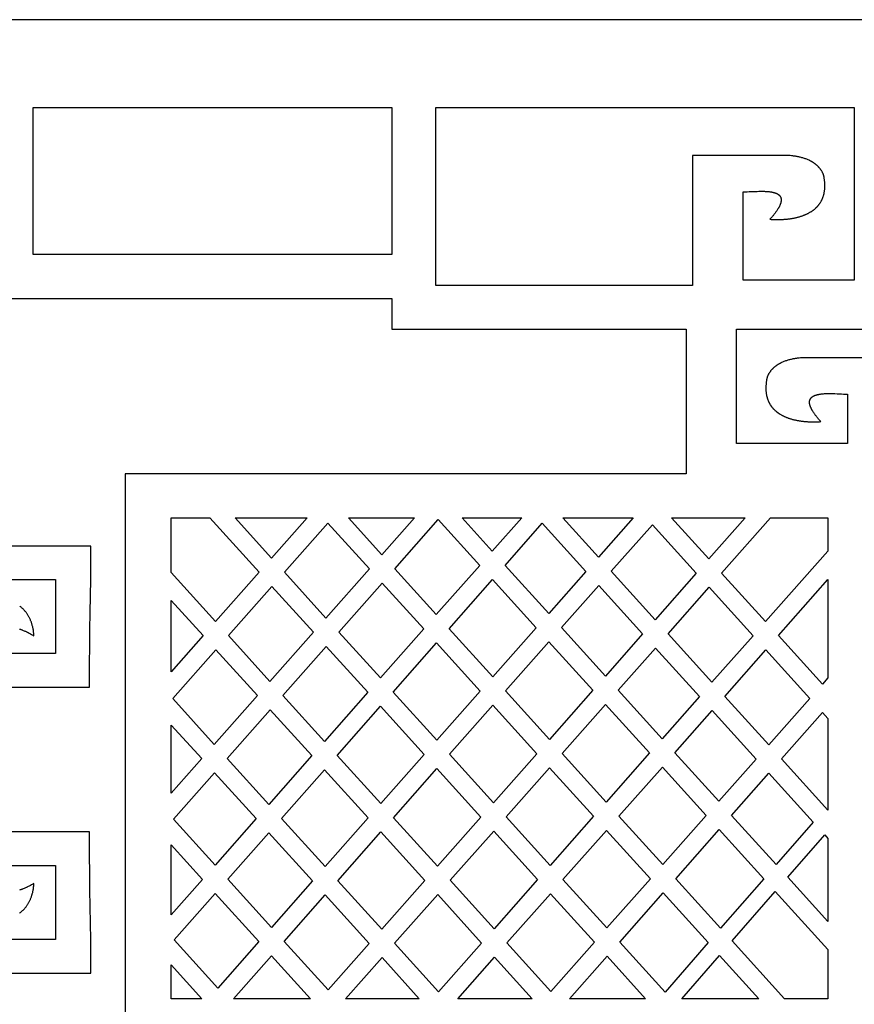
# Model space of a CAD drawing. Extents: x 0 to 758, y 0 to 338.
# Tile 3 of 6: x 113 to 303, y 114 to 338. Entities that reach past the tile are written whole.
import ezdxf

# ---------------------------------------------------------------- set-up
doc = ezdxf.new("R2010")
doc.units = 0
doc.layers.add('HOLE', color=7, linetype='CONTINUOUS')
doc.layers.add('OUTLINE', color=7, linetype='CONTINUOUS')

msp = doc.modelspace()

# ---------------------------------------------------------------- linework, layer by layer
at = {"layer": 'HOLE'}
for points in [[(197.92, 318), (197.92, 284.53), (116.29, 284.53), (116.29, 318)], [(207.92, 318), (303.12, 318), (303.12, 278.74), (277.86, 278.74), (277.86, 298.82), (278.09, 298.83), (278.32, 298.84), (278.78, 298.85), (279.24, 298.87), (279.7, 298.89), (279.96, 298.9), (280.22, 298.91), (280.74, 298.93), (281.09, 298.94), (281.43, 298.95), (281.6, 298.95), (281.77, 298.95), (281.94, 298.96), (282.11, 298.95), (282.41, 298.95), (282.71, 298.95), (282.86, 298.94), (283.01, 298.93), (283.17, 298.93), (283.32, 298.92), (283.47, 298.91), (283.62, 298.89), (283.77, 298.88), (283.92, 298.86), (284.07, 298.84), (284.22, 298.82), (284.3, 298.8), (284.37, 298.79), (284.44, 298.77), (284.52, 298.76), (284.62, 298.74), (284.72, 298.71), (284.82, 298.69), (284.92, 298.66), (285.01, 298.63), (285.06, 298.62), (285.11, 298.6), (285.16, 298.59), (285.21, 298.57), (285.26, 298.55), (285.31, 298.53), (285.36, 298.52), (285.41, 298.5), (285.45, 298.48), (285.5, 298.45), (285.55, 298.43), (285.59, 298.41), (285.64, 298.39), (285.68, 298.36), (285.71, 298.35), (285.73, 298.34), (285.75, 298.32), (285.77, 298.31), (285.79, 298.3), (285.81, 298.28), (285.84, 298.27), (285.86, 298.25), (285.88, 298.24), (285.9, 298.22), (285.92, 298.21), (285.94, 298.19), (285.96, 298.18), (285.98, 298.16), (286, 298.14), (286.02, 298.13), (286.03, 298.12), (286.04, 298.11), (286.05, 298.1), (286.06, 298.09), (286.06, 298.09), (286.07, 298.08), (286.09, 298.06), (286.16, 297.99), (286.16, 297.98), (286.17, 297.97), (286.19, 297.96), (286.2, 297.95), (286.2, 297.94), (286.21, 297.94), (286.21, 297.93), (286.22, 297.93), (286.22, 297.92), (286.22, 297.92), (286.22, 297.92), (286.23, 297.92), (286.23, 297.91), (286.24, 297.9), (286.25, 297.89), (286.25, 297.88), (286.26, 297.87), (286.27, 297.86), (286.28, 297.84), (286.3, 297.8), (286.32, 297.78), (286.33, 297.76), (286.34, 297.75), (286.34, 297.74), (286.35, 297.72), (286.36, 297.71), (286.37, 297.7), (286.37, 297.68), (286.38, 297.67), (286.39, 297.66), (286.4, 297.64), (286.4, 297.63), (286.41, 297.62), (286.42, 297.6), (286.42, 297.59), (286.43, 297.58), (286.43, 297.56), (286.44, 297.55), (286.44, 297.53), (286.45, 297.52), (286.45, 297.5), (286.46, 297.49), (286.46, 297.47), (286.47, 297.46), (286.47, 297.45), (286.48, 297.43), (286.48, 297.42), (286.48, 297.4), (286.49, 297.39), (286.49, 297.37), (286.49, 297.36), (286.5, 297.34), (286.5, 297.33), (286.5, 297.31), (286.51, 297.29), (286.51, 297.26), (286.52, 297.21), (286.53, 297.19), (286.53, 297.18), (286.53, 297.16), (286.53, 297.15), (286.53, 297.14), (286.54, 297.12), (286.54, 297.12), (286.54, 297.11), (286.54, 297.1), (286.54, 297.08), (286.54, 297.06), (286.54, 297.05), (286.54, 297.01), (286.54, 296.98), (286.54, 296.95), (286.54, 296.91), (286.54, 296.88), (286.53, 296.85), (286.53, 296.81), (286.53, 296.78), (286.52, 296.75), (286.52, 296.72), (286.51, 296.65), (286.5, 296.59), (286.49, 296.53), (286.48, 296.48), (286.46, 296.43), (286.45, 296.38), (286.44, 296.32), (286.42, 296.27), (286.41, 296.22), (286.39, 296.17), (286.38, 296.12), (286.36, 296.06), (286.34, 296.01), (286.32, 295.96), (286.3, 295.91), (286.28, 295.86), (286.26, 295.81), (286.24, 295.76), (286.2, 295.68), (286.16, 295.6), (286.12, 295.51), (286.08, 295.43), (286.04, 295.35), (286, 295.27), (285.95, 295.19), (285.91, 295.11), (285.81, 294.95), (285.71, 294.8), (285.61, 294.64), (285.51, 294.49), (285.43, 294.36), (285.34, 294.24), (285.25, 294.12), (285.16, 293.99), (285.06, 293.87), (284.97, 293.75), (284.88, 293.63), (284.78, 293.51), (284.68, 293.39), (284.59, 293.27), (284.49, 293.16), (284.39, 293.04), (284.19, 292.81), (283.98, 292.58), (284.14, 292.57), (284.29, 292.55), (284.44, 292.54), (284.59, 292.54), (284.75, 292.53), (284.9, 292.52), (285.05, 292.52), (285.21, 292.51), (285.36, 292.51), (285.51, 292.51), (285.66, 292.51), (285.82, 292.51), (285.97, 292.51), (286.12, 292.52), (286.43, 292.53), (286.74, 292.54), (286.89, 292.55), (287.04, 292.56), (287.2, 292.57), (287.35, 292.58), (287.51, 292.59), (287.66, 292.61), (287.81, 292.62), (287.97, 292.64), (288.12, 292.66), (288.27, 292.68), (288.43, 292.7), (288.58, 292.72), (288.73, 292.74), (288.89, 292.76), (289.04, 292.79), (289.19, 292.82), (289.34, 292.84), (289.49, 292.87), (289.64, 292.91), (289.79, 292.94), (289.95, 292.97), (290.1, 293.01), (290.24, 293.05), (290.39, 293.09), (290.54, 293.13), (290.69, 293.17), (290.84, 293.21), (290.99, 293.26), (291.13, 293.31), (291.28, 293.36), (291.4, 293.4), (291.51, 293.44), (291.63, 293.48), (291.75, 293.53), (291.86, 293.57), (291.97, 293.62), (292.09, 293.67), (292.2, 293.72), (292.31, 293.77), (292.42, 293.82), (292.53, 293.88), (292.64, 293.93), (292.75, 293.99), (292.86, 294.05), (292.97, 294.11), (293.08, 294.17), (293.22, 294.25), (293.29, 294.29), (293.33, 294.31), (293.36, 294.34), (293.4, 294.36), (293.43, 294.38), (293.5, 294.43), (293.63, 294.52), (293.77, 294.62), (293.84, 294.66), (293.87, 294.69), (293.9, 294.71), (293.94, 294.74), (293.97, 294.76), (294.03, 294.82), (294.16, 294.92), (294.28, 295.03), (294.35, 295.08), (294.38, 295.11), (294.39, 295.12), (294.41, 295.13), (294.42, 295.15), (294.44, 295.16), (294.47, 295.19), (294.52, 295.25), (294.64, 295.37), (294.7, 295.43), (294.76, 295.49), (294.78, 295.52), (294.81, 295.55), (294.84, 295.58), (294.86, 295.59), (294.87, 295.61), (294.88, 295.62), (294.9, 295.64), (294.92, 295.67), (294.95, 295.7), (294.98, 295.74), (295.03, 295.8), (295.08, 295.87), (295.13, 295.93), (295.18, 296), (295.21, 296.03), (295.24, 296.06), (295.26, 296.1), (295.27, 296.11), (295.29, 296.13), (295.3, 296.15), (295.31, 296.17), (295.33, 296.2), (295.36, 296.24), (295.38, 296.27), (295.42, 296.35), (295.47, 296.42), (295.56, 296.56), (295.6, 296.64), (295.63, 296.67), (295.65, 296.71), (295.67, 296.76), (295.7, 296.8), (295.73, 296.85), (295.75, 296.9), (295.8, 297), (295.84, 297.1), (295.89, 297.19), (295.93, 297.29), (295.97, 297.39), (296.01, 297.5), (296.05, 297.6), (296.08, 297.7), (296.12, 297.8), (296.15, 297.91), (296.18, 298.01), (296.21, 298.11), (296.24, 298.22), (296.26, 298.32), (296.28, 298.39), (296.3, 298.46), (296.31, 298.53), (296.33, 298.6), (296.34, 298.67), (296.35, 298.75), (296.38, 298.89), (296.4, 299.04), (296.42, 299.18), (296.44, 299.33), (296.45, 299.48), (296.46, 299.62), (296.47, 299.77), (296.47, 299.92), (296.48, 300.06), (296.48, 300.21), (296.48, 300.36), (296.47, 300.5), (296.46, 300.64), (296.46, 300.79), (296.45, 300.93), (296.43, 301.08), (296.42, 301.22), (296.41, 301.36), (296.39, 301.51), (296.37, 301.65), (296.35, 301.8), (296.33, 301.95), (296.31, 302.1), (296.3, 302.17), (296.29, 302.24), (296.27, 302.31), (296.26, 302.38), (296.24, 302.46), (296.22, 302.53), (296.22, 302.56), (296.21, 302.6), (296.2, 302.63), (296.18, 302.67), (296.17, 302.7), (296.16, 302.74), (296.15, 302.77), (296.14, 302.81), (296.12, 302.84), (296.11, 302.88), (296.09, 302.92), (296.08, 302.95), (296.06, 303), (296.04, 303.05), (296.02, 303.09), (295.99, 303.14), (295.97, 303.18), (295.95, 303.23), (295.92, 303.28), (295.9, 303.32), (295.85, 303.41), (295.79, 303.5), (295.74, 303.59), (295.68, 303.67), (295.63, 303.76), (295.57, 303.84), (295.51, 303.93), (295.45, 304.01), (295.38, 304.09), (295.32, 304.17), (295.25, 304.25), (295.18, 304.33), (295.12, 304.4), (295.06, 304.47), (294.99, 304.54), (294.92, 304.6), (294.86, 304.67), (294.79, 304.74), (294.72, 304.8), (294.65, 304.87), (294.57, 304.93), (294.5, 304.99), (294.43, 305.05), (294.35, 305.11), (294.28, 305.17), (294.2, 305.22), (294.13, 305.28), (294.05, 305.34), (293.97, 305.39), (293.89, 305.44), (293.81, 305.5), (293.73, 305.55), (293.65, 305.6), (293.57, 305.65), (293.48, 305.69), (293.4, 305.74), (293.32, 305.79), (293.23, 305.83), (293.15, 305.88), (293.06, 305.92), (292.98, 305.96), (292.89, 306), (292.71, 306.08), (292.54, 306.16), (292.36, 306.23), (292.18, 306.3), (292, 306.37), (291.81, 306.43), (291.63, 306.49), (291.45, 306.55), (291.26, 306.6), (291.08, 306.65), (290.89, 306.7), (290.7, 306.74), (290.52, 306.79), (290.33, 306.82), (290.15, 306.86), (289.96, 306.89), (289.78, 306.92), (289.63, 306.94), (289.48, 306.96), (289.34, 306.98), (289.19, 307), (288.9, 307.03), (288.6, 307.06), (288.41, 307.07), (288.21, 307.09), (288.02, 307.1), (287.82, 307.11), (287.63, 307.11), (287.43, 307.12), (287.24, 307.12), (287.05, 307.12), (277.86, 307.12), (266.38, 307.12), (266.38, 277.55), (207.92, 277.55), (207.92, 318)], [(167.71, 212.25), (157.84, 201.07), (147.73, 212.23), (147.73, 224.63), (156.49, 224.63)], [(170.58, 215.49), (162.3, 224.63), (178.65, 224.63)], [(195.69, 216.26), (188.11, 224.63), (203.08, 224.63)], [(217.93, 213.79), (208.06, 202.62), (198.59, 213.06), (208.47, 224.23), (217.93, 213.79)], [(220.8, 217.03), (213.92, 224.63), (227.5, 224.63)], [(244.97, 215.7), (236.88, 224.63), (252.86, 224.63)], [(278.35, 224.63), (270.09, 215.28), (261.61, 224.63), (278.35, 224.63)], [(297.16, 224.63), (297.16, 217.08), (282.99, 201.04), (272.99, 212.07), (284.08, 224.63), (297.16, 224.63)], [(192.82, 213.02), (182.95, 201.84), (173.48, 212.29), (183.36, 223.46)], [(232.17, 223.42), (242.1, 212.45), (233.64, 202.87), (223.7, 213.83)], [(257.22, 223.07), (267.22, 212.03), (257.88, 201.46), (247.87, 212.5), (257.22, 223.07)], [(170.62, 209.04), (180.08, 198.6), (170.21, 187.43), (160.75, 197.87), (170.62, 209.04)], [(195.73, 209.81), (205.19, 199.37), (195.32, 188.2), (185.85, 198.64)], [(220.9, 188.45), (210.96, 199.41), (220.84, 210.59), (230.77, 199.63)], [(245.01, 209.25), (255.01, 198.21), (246.54, 188.63), (236.54, 199.67)], [(280.13, 197.79), (270.79, 187.22), (260.78, 198.26), (270.12, 208.83)], [(295.9, 186.8), (285.9, 197.83), (297.16, 210.59), (297.16, 188.23)], [(147.73, 189.62), (147.73, 205.83), (154.98, 197.83)], [(182.99, 195.4), (192.45, 184.95), (182.58, 173.78), (173.12, 184.22)], [(208.1, 196.17), (218.03, 185.21), (208.16, 174.03), (198.22, 184.99), (208.1, 196.17)], [(233.81, 174.21), (223.8, 185.25), (233.68, 196.42), (243.68, 185.39)], [(249.45, 185.43), (257.92, 195.01), (267.92, 183.97), (259.45, 174.39), (249.45, 185.43)], [(157.88, 194.62), (167.35, 184.18), (157.54, 173.08), (148.08, 183.53), (157.88, 194.62)], [(283.03, 194.59), (293.03, 183.55), (283.69, 172.98), (273.69, 184.01), (283.03, 194.59)], [(195.36, 181.75), (205.29, 170.79), (195.42, 159.61), (185.49, 170.57), (195.36, 181.75)], [(230.94, 170.97), (221.07, 159.79), (211.06, 170.83), (220.94, 182)], [(246.71, 159.97), (236.71, 171.01), (246.58, 182.18), (256.59, 171.15)], [(179.72, 170.53), (169.91, 159.44), (160.45, 169.88), (170.25, 180.98)], [(262.36, 171.19), (270.82, 180.77), (280.83, 169.73), (272.36, 160.15)], [(286.6, 169.77), (295.94, 180.35), (297.16, 179), (297.16, 158.12)], [(147.73, 177.5), (154.68, 169.84), (147.73, 161.97)], [(157.58, 166.63), (167.05, 156.19), (157.7, 145.62), (148.24, 156.06), (157.58, 166.63)], [(192.56, 156.37), (182.75, 145.27), (172.82, 156.23), (182.62, 167.33)], [(218.2, 156.55), (208.33, 145.37), (198.33, 156.41), (208.2, 167.58)], [(233.84, 167.76), (243.85, 156.73), (233.98, 145.55), (223.97, 156.59), (233.84, 167.76)], [(259.62, 145.73), (249.62, 156.77), (259.49, 167.94), (269.49, 156.91)], [(275.26, 156.94), (283.73, 166.53), (293.81, 155.41), (285.4, 145.77)], [(179.89, 142.02), (170.54, 131.45), (160.61, 142.41), (169.95, 152.99)], [(205.46, 142.13), (195.66, 131.03), (185.66, 142.07), (195.46, 153.16)], [(221.11, 153.34), (231.11, 142.31), (221.24, 131.13), (211.23, 142.17), (221.11, 153.34)], [(256.76, 142.49), (246.88, 131.31), (236.88, 142.35), (246.75, 153.52)], [(272.75, 131.25), (262.53, 142.52), (272.4, 153.7), (282.55, 142.5)], [(296.43, 152.52), (297.16, 151.71), (297.16, 132.78), (288.02, 142.87), (296.43, 152.52)], [(147.73, 150.22), (154.84, 142.37), (147.73, 134.32)], [(167.68, 128.21), (158.34, 117.63), (148.4, 128.59), (157.74, 139.17), (167.68, 128.21)], [(218.37, 127.89), (208.57, 116.79), (198.56, 127.83), (208.37, 138.93)], [(234.01, 139.1), (244.02, 128.07), (234.15, 116.89), (224.14, 127.93), (234.01, 139.1)], [(269.9, 127.98), (260.1, 116.73), (249.79, 128.1), (259.66, 139.28), (269.9, 127.98)], [(287.28, 115.22), (275.37, 128.35), (285.18, 139.6), (297.16, 126.38), (297.16, 115.22), (287.28, 115.22)], [(182.79, 138.82), (192.79, 127.79), (183.45, 117.21), (173.45, 128.25)], [(170.58, 125), (179.45, 115.22), (161.94, 115.22)], [(195.7, 124.58), (204.18, 115.22), (187.43, 115.22)], [(221.28, 124.68), (229.86, 115.22), (212.92, 115.22)], [(246.92, 124.86), (255.66, 115.22), (238.4, 115.22)], [(272.53, 125.08), (281.47, 115.22), (263.93, 115.22)], [(147.73, 122.93), (154.72, 115.22), (147.73, 115.22)]]:
    msp.add_lwpolyline(points, close=True, dxfattribs=at)
for points in [[(75.41, 274.53), (197.92, 274.53), (197.92, 268.68), (197.92, 267.55), (264.93, 267.55), (264.93, 234.63), (137.26, 234.63), (137.26, 234.52), (137.26, 224.63), (137.26, 115.22), (137.26, 108.76)], [(313.14, 261.09), (301.66, 261.09), (292.48, 261.09), (292.28, 261.09), (292.09, 261.08), (291.89, 261.08), (291.7, 261.07), (291.5, 261.07), (291.31, 261.06), (291.12, 261.04), (290.92, 261.03), (290.63, 261), (290.33, 260.97), (290.19, 260.95), (290.04, 260.93), (289.89, 260.91), (289.75, 260.89), (289.56, 260.86), (289.38, 260.83), (289.19, 260.79), (289, 260.75), (288.82, 260.71), (288.63, 260.67), (288.45, 260.62), (288.26, 260.57), (288.08, 260.52), (287.89, 260.46), (287.71, 260.4), (287.52, 260.34), (287.34, 260.27), (287.16, 260.2), (286.99, 260.13), (286.81, 260.05), (286.63, 259.97), (286.55, 259.93), (286.46, 259.89), (286.38, 259.84), (286.29, 259.8), (286.21, 259.76), (286.12, 259.71), (286.04, 259.66), (285.96, 259.61), (285.87, 259.56), (285.79, 259.51), (285.71, 259.46), (285.63, 259.41), (285.55, 259.36), (285.47, 259.3), (285.4, 259.25), (285.32, 259.19), (285.24, 259.14), (285.17, 259.08), (285.09, 259.02), (285.02, 258.96), (284.95, 258.9), (284.88, 258.83), (284.81, 258.77), (284.74, 258.71), (284.67, 258.64), (284.6, 258.57), (284.53, 258.5), (284.47, 258.44), (284.4, 258.36), (284.34, 258.29), (284.27, 258.22), (284.21, 258.14), (284.14, 258.06), (284.08, 257.98), (284.02, 257.89), (283.95, 257.81), (283.9, 257.73), (283.84, 257.64), (283.78, 257.55), (283.73, 257.47), (283.68, 257.38), (283.62, 257.29), (283.6, 257.24), (283.58, 257.2), (283.55, 257.15), (283.53, 257.11), (283.51, 257.06), (283.49, 257.01), (283.46, 256.97), (283.44, 256.92), (283.43, 256.88), (283.41, 256.85), (283.4, 256.81), (283.39, 256.78), (283.37, 256.74), (283.36, 256.71), (283.35, 256.67), (283.34, 256.64), (283.33, 256.6), (283.32, 256.56), (283.31, 256.53), (283.3, 256.49), (283.28, 256.42), (283.26, 256.35), (283.25, 256.28), (283.24, 256.21), (283.22, 256.14), (283.21, 256.06), (283.19, 255.92), (283.17, 255.76), (283.15, 255.62), (283.13, 255.48), (283.12, 255.33), (283.1, 255.19), (283.09, 255.04), (283.08, 254.9), (283.07, 254.76), (283.06, 254.61), (283.05, 254.47), (283.05, 254.32), (283.05, 254.18), (283.05, 254.03), (283.05, 253.89), (283.05, 253.74), (283.06, 253.59), (283.07, 253.44), (283.09, 253.3), (283.1, 253.15), (283.12, 253), (283.14, 252.86), (283.17, 252.71), (283.18, 252.64), (283.2, 252.57), (283.21, 252.5), (283.23, 252.43), (283.24, 252.36), (283.26, 252.29), (283.29, 252.19), (283.31, 252.08), (283.34, 251.98), (283.37, 251.87), (283.41, 251.77), (283.44, 251.67), (283.48, 251.57), (283.51, 251.46), (283.55, 251.36), (283.59, 251.26), (283.63, 251.16), (283.68, 251.06), (283.72, 250.97), (283.77, 250.87), (283.8, 250.82), (283.82, 250.77), (283.85, 250.73), (283.87, 250.68), (283.9, 250.64), (283.92, 250.6), (283.96, 250.53), (284.06, 250.39), (284.1, 250.32), (284.14, 250.24), (284.17, 250.21), (284.19, 250.17), (284.21, 250.13), (284.23, 250.12), (284.24, 250.1), (284.25, 250.08), (284.26, 250.06), (284.29, 250.03), (284.31, 250), (284.34, 249.97), (284.39, 249.9), (284.44, 249.84), (284.5, 249.77), (284.55, 249.7), (284.57, 249.67), (284.6, 249.64), (284.63, 249.61), (284.64, 249.59), (284.65, 249.57), (284.67, 249.56), (284.68, 249.54), (284.71, 249.51), (284.74, 249.48), (284.77, 249.45), (284.83, 249.4), (284.88, 249.34), (285, 249.22), (285.06, 249.16), (285.09, 249.13), (285.1, 249.12), (285.12, 249.1), (285.13, 249.09), (285.15, 249.07), (285.18, 249.05), (285.24, 248.99), (285.37, 248.89), (285.49, 248.78), (285.55, 248.73), (285.59, 248.7), (285.62, 248.68), (285.65, 248.65), (285.68, 248.63), (285.75, 248.58), (285.89, 248.49), (286.02, 248.4), (286.09, 248.35), (286.12, 248.33), (286.16, 248.3), (286.19, 248.28), (286.23, 248.26), (286.3, 248.22), (286.44, 248.14), (286.55, 248.08), (286.66, 248.02), (286.77, 247.96), (286.88, 247.9), (286.99, 247.84), (287.1, 247.79), (287.21, 247.74), (287.32, 247.69), (287.43, 247.64), (287.55, 247.59), (287.66, 247.54), (287.78, 247.5), (287.89, 247.45), (288.01, 247.41), (288.12, 247.36), (288.24, 247.32), (288.39, 247.27), (288.54, 247.23), (288.68, 247.18), (288.83, 247.14), (288.98, 247.09), (289.13, 247.05), (289.28, 247.01), (289.43, 246.98), (289.58, 246.94), (289.73, 246.91), (289.88, 246.87), (290.03, 246.84), (290.18, 246.81), (290.33, 246.78), (290.48, 246.76), (290.64, 246.73), (290.79, 246.71), (290.94, 246.69), (291.1, 246.66), (291.25, 246.64), (291.4, 246.63), (291.56, 246.61), (291.71, 246.59), (291.86, 246.58), (292.02, 246.56), (292.17, 246.55), (292.32, 246.54), (292.48, 246.53), (292.63, 246.52), (292.79, 246.51), (293.09, 246.5), (293.4, 246.49), (293.55, 246.48), (293.71, 246.48), (293.86, 246.48), (294.01, 246.48), (294.16, 246.48), (294.32, 246.48), (294.47, 246.49), (294.62, 246.49), (294.78, 246.5), (294.93, 246.5), (295.08, 246.51), (295.23, 246.52), (295.39, 246.53), (295.54, 246.55), (295.33, 246.78), (295.13, 247.01), (295.03, 247.12), (294.94, 247.24), (294.84, 247.36), (294.74, 247.48), (294.65, 247.6), (294.55, 247.72), (294.46, 247.84), (294.37, 247.96), (294.28, 248.08), (294.19, 248.21), (294.1, 248.33), (294.01, 248.46), (293.91, 248.61), (293.81, 248.76), (293.71, 248.92), (293.62, 249.08), (293.57, 249.16), (293.53, 249.24), (293.48, 249.32), (293.44, 249.4), (293.4, 249.48), (293.36, 249.56), (293.32, 249.65), (293.28, 249.73), (293.26, 249.78), (293.24, 249.83), (293.22, 249.88), (293.2, 249.93), (293.18, 249.98), (293.16, 250.03), (293.15, 250.08), (293.13, 250.14), (293.11, 250.19), (293.1, 250.24), (293.08, 250.29), (293.07, 250.34), (293.06, 250.4), (293.05, 250.45), (293.04, 250.5), (293.03, 250.55), (293.01, 250.62), (293, 250.68), (293, 250.72), (293, 250.75), (292.99, 250.78), (292.99, 250.82), (292.99, 250.85), (292.98, 250.88), (292.98, 250.92), (292.98, 250.95), (292.98, 250.98), (292.98, 251.01), (292.98, 251.03), (292.98, 251.05), (292.98, 251.06), (292.99, 251.08), (292.99, 251.09), (292.99, 251.09), (292.99, 251.11), (292.99, 251.12), (292.99, 251.13), (292.99, 251.14), (293, 251.16), (293, 251.18), (293.01, 251.23), (293.01, 251.26), (293.02, 251.28), (293.02, 251.3), (293.02, 251.31), (293.03, 251.33), (293.03, 251.34), (293.03, 251.36), (293.04, 251.37), (293.04, 251.38), (293.05, 251.4), (293.05, 251.41), (293.05, 251.43), (293.06, 251.44), (293.06, 251.46), (293.07, 251.47), (293.07, 251.49), (293.08, 251.5), (293.08, 251.52), (293.09, 251.53), (293.1, 251.54), (293.1, 251.56), (293.11, 251.57), (293.11, 251.59), (293.12, 251.6), (293.13, 251.61), (293.13, 251.63), (293.14, 251.64), (293.15, 251.65), (293.16, 251.67), (293.16, 251.68), (293.17, 251.69), (293.18, 251.71), (293.19, 251.72), (293.19, 251.73), (293.21, 251.75), (293.22, 251.77), (293.24, 251.81), (293.26, 251.83), (293.26, 251.84), (293.27, 251.85), (293.28, 251.86), (293.28, 251.87), (293.29, 251.88), (293.29, 251.88), (293.3, 251.89), (293.3, 251.89), (293.3, 251.89), (293.31, 251.9), (293.31, 251.9), (293.31, 251.91), (293.32, 251.91), (293.32, 251.92), (293.33, 251.92), (293.35, 251.94), (293.36, 251.95), (293.37, 251.96), (293.43, 252.03), (293.45, 252.05), (293.46, 252.05), (293.47, 252.06), (293.47, 252.07), (293.48, 252.08), (293.49, 252.09), (293.5, 252.1), (293.52, 252.11), (293.54, 252.13), (293.56, 252.15), (293.58, 252.16), (293.6, 252.18), (293.62, 252.19), (293.64, 252.21), (293.66, 252.22), (293.69, 252.24), (293.71, 252.25), (293.73, 252.26), (293.75, 252.28), (293.77, 252.29), (293.79, 252.3), (293.82, 252.32), (293.84, 252.33), (293.88, 252.35), (293.93, 252.38), (293.98, 252.4), (294.02, 252.42), (294.07, 252.44), (294.12, 252.46), (294.16, 252.48), (294.21, 252.5), (294.26, 252.52), (294.31, 252.54), (294.36, 252.55), (294.41, 252.57), (294.46, 252.59), (294.51, 252.6), (294.61, 252.63), (294.71, 252.66), (294.81, 252.68), (294.91, 252.7), (295.01, 252.73), (295.08, 252.74), (295.15, 252.76), (295.23, 252.77), (295.3, 252.78), (295.45, 252.81), (295.6, 252.83), (295.75, 252.85), (295.9, 252.86), (296.05, 252.88), (296.2, 252.89), (296.36, 252.9), (296.51, 252.9), (296.66, 252.91), (296.81, 252.91), (297.12, 252.92), (297.41, 252.92), (297.58, 252.92), (297.76, 252.92), (297.93, 252.92), (298.1, 252.92), (298.44, 252.91), (298.78, 252.9), (299.3, 252.88), (299.56, 252.87), (299.82, 252.86), (300.28, 252.84), (300.74, 252.82), (301.2, 252.8), (301.43, 252.8), (301.66, 252.79), (301.66, 241.59), (276.4, 241.59), (276.4, 267.55), (478.8, 267.55)], [(100.64, 186.09), (129.14, 186.09), (129.13, 187.62), (129.15, 191.53), (129.18, 195.41), (129.24, 199.25), (129.3, 203.06), (129.42, 210.65), (129.46, 214.43), (129.48, 218.23), (88.47, 218.23)], [(88.47, 210.58), (121.43, 210.58), (121.43, 193.74), (110.22, 193.74)], [(113.24, 199.34), (113.34, 199.31), (113.43, 199.28), (113.53, 199.25), (113.62, 199.22), (113.71, 199.18), (113.8, 199.15), (113.9, 199.11), (114.08, 199.04), (114.26, 198.96), (114.44, 198.89), (114.57, 198.83), (114.69, 198.78), (114.81, 198.72), (114.93, 198.66), (115.06, 198.6), (115.18, 198.54), (115.41, 198.41), (115.68, 198.27), (115.94, 198.12), (116.07, 198.05), (116.21, 197.98), (116.34, 197.9), (116.47, 197.82), (116.46, 197.92), (116.46, 198.02), (116.46, 198.13), (116.45, 198.23), (116.45, 198.33), (116.44, 198.43), (116.43, 198.53), (116.42, 198.63), (116.41, 198.73), (116.4, 198.83), (116.39, 198.93), (116.37, 199.03), (116.36, 199.13), (116.34, 199.23), (116.32, 199.33), (116.3, 199.43), (116.27, 199.58), (116.24, 199.72), (116.21, 199.87), (116.17, 200.01), (116.13, 200.16), (116.09, 200.31), (116.05, 200.45), (116.01, 200.59), (115.96, 200.74), (115.91, 200.88), (115.86, 201.02), (115.8, 201.16), (115.75, 201.3), (115.69, 201.44), (115.63, 201.58), (115.57, 201.71), (115.5, 201.85), (115.43, 201.98), (115.36, 202.11), (115.29, 202.25), (115.21, 202.38), (115.14, 202.5), (115.06, 202.63), (114.97, 202.76), (114.89, 202.88), (114.8, 203), (114.71, 203.12), (114.62, 203.24), (114.52, 203.36), (114.43, 203.47), (114.33, 203.59), (114.27, 203.64), (114.22, 203.7), (114.12, 203.8), (114.02, 203.9), (113.92, 204), (113.81, 204.09), (113.7, 204.19), (113.59, 204.28), (113.48, 204.37), (113.37, 204.46), (113.25, 204.55)], [(88.47, 121.04), (129.48, 121.04), (129.46, 124.83), (129.42, 128.62), (129.3, 136.21), (129.24, 140.02), (129.18, 143.86), (129.15, 147.73), (129.13, 151.65), (129.14, 153.18), (100.64, 153.18)], [(110.22, 145.53), (121.43, 145.53), (121.43, 128.69), (88.47, 128.69)], [(113.25, 134.72), (113.37, 134.81), (113.48, 134.9), (113.59, 134.99), (113.7, 135.08), (113.81, 135.18), (113.92, 135.27), (114.02, 135.37), (114.12, 135.47), (114.22, 135.57), (114.27, 135.63), (114.33, 135.68), (114.43, 135.8), (114.52, 135.91), (114.62, 136.03), (114.71, 136.15), (114.8, 136.27), (114.89, 136.39), (114.97, 136.51), (115.06, 136.64), (115.14, 136.76), (115.21, 136.89), (115.29, 137.02), (115.36, 137.15), (115.43, 137.29), (115.5, 137.42), (115.57, 137.56), (115.63, 137.69), (115.69, 137.83), (115.75, 137.97), (115.8, 138.11), (115.86, 138.25), (115.91, 138.39), (115.96, 138.53), (116.01, 138.67), (116.05, 138.82), (116.09, 138.96), (116.13, 139.11), (116.17, 139.25), (116.21, 139.4), (116.24, 139.55), (116.27, 139.69), (116.3, 139.84), (116.32, 139.94), (116.34, 140.04), (116.36, 140.14), (116.37, 140.24), (116.39, 140.34), (116.4, 140.44), (116.41, 140.54), (116.42, 140.64), (116.43, 140.74), (116.44, 140.84), (116.45, 140.94), (116.45, 141.04), (116.46, 141.14), (116.46, 141.24), (116.46, 141.35), (116.47, 141.45), (116.34, 141.37), (116.21, 141.29), (116.07, 141.22), (115.94, 141.14), (115.68, 141), (115.41, 140.86), (115.18, 140.73), (115.06, 140.67), (114.93, 140.61), (114.81, 140.55), (114.69, 140.49), (114.57, 140.44), (114.44, 140.38), (114.26, 140.3), (114.08, 140.23), (113.9, 140.15), (113.8, 140.12), (113.71, 140.08), (113.62, 140.05), (113.53, 140.02), (113.43, 139.99), (113.34, 139.96), (113.24, 139.93)]]:
    msp.add_lwpolyline(points, dxfattribs=at)
at = {"layer": 'OUTLINE'}
msp.add_lwpolyline([(20, 338), (0, 338), (0, 318), (0, 20), (0, 0), (20, 0), (738, 0), (758, 0), (758, 20), (758, 318), (758, 338), (738, 338)], close=True, dxfattribs=at)

doc.saveas('drawing.dxf')
